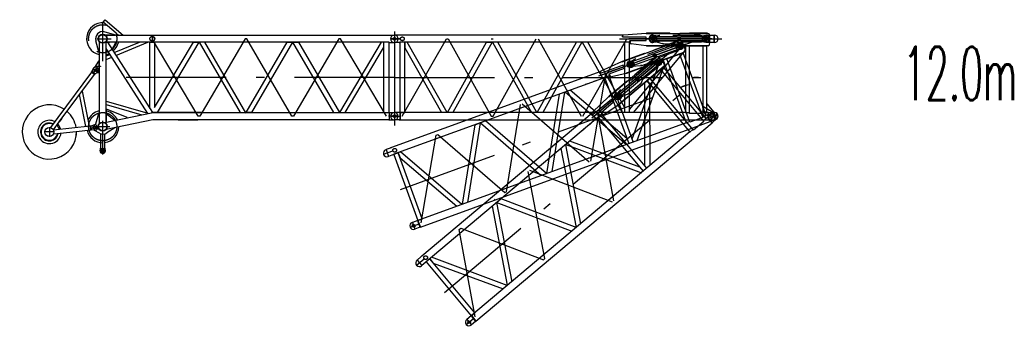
# Model space of a CAD drawing. Extents: x 2936 to 66286, y 16938 to 99139.
# Tile 24 of 25: x 46973 to 65439, y 60436 to 66179. Entities that reach past the tile are written whole.
import ezdxf
from ezdxf.enums import TextEntityAlignment as Align

# ---------------------------------------------------------------- set-up
doc = ezdxf.new("R2010")
doc.units = 0
doc.header["$LTSCALE"] = 62.5
doc.linetypes.add('CENTER', pattern=[50.5, 30, -9, 2.5, -9])
doc.linetypes.add('HIDDEN', pattern=[12.6, 8.4, -4.2])
doc.layers.add('11', color=7, linetype='CONTINUOUS')
doc.layers.add('13', color=216, linetype='CONTINUOUS')
doc.styles.get("Standard").update_dxf_attribs({"font": 'txt', "bigfont": 'bigfont'})

# ---------------------------------------------------------------- blocks, each defined once
blk = doc.blocks.new('*G45')
at = {"layer": '11', "color": 7, "linetype": 'CENTER'}
for p, q in [((48530, 65405), (48530, 66133)), ((54000, 65956), (54000, 64199)), ((50322, 64371), (49460, 65822)), ((51200, 65822), (50354, 64371)), ((51232, 65822), (51200, 65822)), ((52078, 64371), (51232, 65822)), ((52956, 65822), (52110, 64371)), ((52988, 65822), (52956, 65822)), ((53850, 64371), (52988, 65822)), ((53917, 65754), (53906, 65754)), ((53912, 65889), (53917, 65889)), ((54000, 65821), (53928, 65821)), ((54000, 65889), (54000, 65754)), ((54000, 65888), (54000, 65755)), ((54111, 65821), (54000, 65821)), ((48343, 65167), (48431, 65285)), ((48345, 65270), (48441, 65199)), ((54000, 65096), (48530, 65096)), ((48530, 63656), (48530, 64282)), ((50354, 64371), (50322, 64371)), ((52110, 64371), (52078, 64371)), ((54072, 64371), (53888, 64371)), ((53917, 64304), (53906, 64304)), ((53912, 64439), (53917, 64439)), ((54000, 64439), (54000, 64304)), ((54000, 64439), (54000, 64304)), ((47530, 64167), (47530, 64126)), ((47530, 64160), (47530, 64140)), ((47530, 64126), (47530, 63982)), ((48293, 64150), (48439, 64166)), ((48432, 64176), (48666, 64176)), ((47620, 64076), (47440, 64076)), ((47530, 63993), (47530, 64013)), ((48473, 63727), (48587, 63727))]:
    blk.add_line(p, q, dxfattribs=at)
at = {"layer": '11', "color": 7, "linetype": 'CONTINUOUS'}
for p, q in [((48539, 66133), (48578, 66179)), ((48782, 65925), (48539, 66133)), ((48578, 66179), (48914, 65892)), ((48481, 65942), (48481, 65941)), ((48553, 65955), (48789, 65890)), ((48782, 65925), (48826, 65888)), ((48458, 65577), (48400, 65785)), ((48450, 65923), (48450, 65924)), ((48463, 65770), (48463, 65577)), ((48463, 65770), (48463, 65307)), ((48691, 65888), (48582, 65888)), ((48582, 65888), (48767, 65888)), ((48596, 64258), (48596, 65770)), ((48596, 65641), (48596, 65755)), ((48596, 65755), (48622, 65755)), ((49465, 65755), (48596, 65755)), ((48622, 65755), (49466, 64438)), ((48649, 65755), (48637, 65732)), ((48778, 65755), (48649, 65755)), ((48710, 65626), (48778, 65750)), ((48745, 65562), (49218, 65755)), ((48778, 65510), (49377, 65755)), ((48778, 65750), (48778, 65755)), ((48796, 65888), (49465, 65888)), ((48914, 65892), (48918, 65888)), ((49416, 64517), (49416, 65755)), ((49416, 65755), (49504, 65755)), ((49465, 65755), (49465, 65888)), ((49465, 65888), (53893, 65888)), ((49465, 65888), (49465, 65755)), ((53893, 65755), (49465, 65755)), ((49504, 64533), (50231, 65755)), ((49504, 65755), (49504, 64533)), ((50334, 65755), (49551, 64438)), ((50231, 65755), (50334, 65755)), ((50341, 65755), (51110, 64438)), ((50444, 65755), (50341, 65755)), ((51216, 64433), (50444, 65755)), ((51219, 64438), (51988, 65755)), ((52091, 65755), (51322, 64438)), ((51988, 65755), (52091, 65755)), ((52097, 65755), (52200, 65755)), ((52866, 64438), (52097, 65755)), ((52200, 65755), (52969, 64438)), ((52975, 64438), (53761, 65758)), ((53799, 65755), (53799, 64438)), ((53900, 65889), (54000, 65889)), ((53900, 65754), (54000, 65754)), ((53901, 64439), (53901, 65754)), ((48463, 65577), (48458, 65577)), ((49378, 64422), (48596, 65641)), ((48706, 65624), (48710, 65626)), ((53079, 64438), (53799, 65649)), ((48450, 65402), (48375, 65285)), ((48463, 65402), (48450, 65402)), ((48463, 65307), (48463, 65402)), ((48596, 65501), (48668, 65530)), ((48596, 65436), (48701, 65479)), ((48320, 65194), (47686, 64344)), ((48320, 65194), (48321, 65204)), ((48376, 65152), (48320, 65194)), ((48321, 65204), (48329, 65214)), ((48321, 65204), (48385, 65156)), ((48329, 65214), (48351, 65260)), ((48351, 65260), (48360, 65271)), ((48393, 65301), (48393, 65307)), ((48393, 65307), (48463, 65307)), ((48463, 65301), (48393, 65301)), ((48430, 65201), (48393, 65166)), ((48421, 65193), (48423, 65189)), ((48423, 65189), (48463, 65189)), ((48438, 65212), (48430, 65201)), ((48463, 65307), (48487, 65307)), ((48463, 65301), (48463, 64228)), ((48463, 65189), (48463, 65301)), ((48487, 65301), (48463, 65301)), ((48487, 65307), (48487, 65301)), ((47714, 64264), (48376, 65152)), ((48362, 65180), (48362, 65180)), ((48362, 65177), (48362, 65177)), ((48362, 65175), (48362, 65175)), ((48385, 65156), (48376, 65152)), ((48393, 65166), (48385, 65156)), ((48143, 64840), (48277, 64184)), ((48216, 64177), (48095, 64775)), ((48596, 64654), (49375, 64428)), ((48596, 64591), (49261, 64398)), ((48602, 64503), (48596, 64503)), ((48596, 64503), (48596, 64271)), ((48986, 64346), (48602, 64503)), ((47637, 64279), (47548, 64159)), ((47604, 64117), (47714, 64264)), ((47686, 64344), (47637, 64279)), ((47763, 64330), (47714, 64264)), ((48400, 64229), (48458, 64421)), ((48458, 64421), (48463, 64421)), ((48463, 64421), (48463, 64228)), ((48567, 64252), (49446, 64437)), ((49467, 64305), (48594, 64122)), ((48596, 64271), (48596, 64418)), ((48596, 64418), (48603, 64418)), ((48596, 64271), (48609, 64261)), ((48609, 64261), (48596, 64271)), ((48603, 64418), (48756, 64298)), ((48756, 64298), (48758, 64292)), ((48987, 64340), (48986, 64346)), ((49460, 64438), (50390, 64438)), ((50390, 64438), (49460, 64438)), ((50390, 64305), (49467, 64305)), ((49942, 64305), (50314, 64305)), ((50390, 64438), (53893, 64438)), ((53893, 64305), (50390, 64305)), ((51110, 64438), (51216, 64433)), ((51322, 64438), (51213, 64438)), ((53893, 64438), (53900, 64439)), ((53893, 64305), (53900, 64304)), ((53900, 64439), (53900, 64304)), ((53900, 64439), (54000, 64439)), ((53900, 64304), (54000, 64304)), ((54057, 64337), (54057, 64406)), ((48296, 64186), (47607, 64110)), ((47611, 64040), (48029, 64086)), ((47671, 64207), (47719, 64122)), ((48035, 64086), (48304, 64116)), ((48277, 64184), (48216, 64177)), ((48296, 64186), (48304, 64192)), ((48304, 64116), (48296, 64186)), ((48304, 64192), (48317, 64193)), ((48304, 64192), (48313, 64112)), ((48313, 64112), (48304, 64116)), ((48326, 64114), (48313, 64112)), ((48317, 64193), (48366, 64208)), ((48377, 64110), (48326, 64114)), ((48366, 64208), (48380, 64209)), ((48376, 64209), (48376, 64214)), ((48376, 64214), (48381, 64214)), ((48376, 64104), (48376, 64110)), ((48467, 64051), (48376, 64104)), ((48391, 64112), (48377, 64110)), ((48390, 64100), (48390, 64099)), ((48404, 64115), (48404, 64115)), ((48760, 64152), (48609, 64061)), ((48759, 64157), (48760, 64152)), ((47606, 64040), (47611, 64040)), ((48490, 64042), (48490, 63770)), ((48570, 63770), (48570, 64042)), ((48480, 63732), (48480, 63722)), ((48580, 63722), (48580, 63732))]:
    blk.add_line(p, q, dxfattribs=at)
at = {"layer": '11', "color": 7, "linetype": 'HIDDEN'}
for p, q in [((48422, 65821), (48691, 65821)), ((48329, 65214), (48393, 65166)), ((48480, 63732), (48480, 63722)), ((48580, 63722), (48580, 63732))]:
    blk.add_line(p, q, dxfattribs=at)
at = {"layer": '11', "color": 7, "linetype": 'CONTINUOUS'}
blk.add_lwpolyline([(47586, 64211), (47586, 64211)], dxfattribs=at)
at = {"layer": '11', "color": 7, "linetype": 'HIDDEN'}
for centre, radius in [((48530, 65822), 264), ((49460, 65822), 44.5), ((48393, 65234), 22.5)]:
    blk.add_circle(centre, radius, dxfattribs=at)
at = {"layer": '11', "color": 7, "linetype": 'CONTINUOUS'}
for centre, radius in [((48530, 65821), 84.3), ((48530, 65821), 76), ((54000, 65821), 25.5), ((54000, 65821), 25.5), ((54000, 65821), 25), ((54000, 65821), 25), ((48393, 65234), 17.1), ((54000, 64372), 25.5), ((54000, 64371), 25.5), ((54000, 64372), 25), ((54000, 64371), 25), ((47530, 64076), 84.1), ((48376, 64159), 30), ((48376, 64159), 22.5), ((48376, 64159), 22.5), ((48530, 64176), 84), ((48530, 64176), 80), ((48530, 63727), 45), ((48530, 63727), 26)]:
    blk.add_circle(centre, radius, dxfattribs=at)
at = {"layer": '11', "color": 7, "linetype": 'CENTER'}
blk.add_circle((48530, 64176), 264, dxfattribs=at)
at = {"layer": '11', "color": 7, "linetype": 'CONTINUOUS'}
for centre, radius, start, end in [((48530, 65821), 302, 85.1691, 171.5717), ((48530, 65821), 135, 78.7705, -164.4553), ((48530, 65821), 302, 171.5731, -102.7424), ((48530, 65821), 301, -49.4625, -12.7161), ((54005, 65821), 67.5, 0, 90), ((54005, 65821), 67.5, -90, 0), ((48530, 65821), 301, -77.2596, -65.1908), ((48399, 65242), 49, -36.711, 143.288), ((47530, 64076), 508, 57.2405, 1.1918), ((47530, 64076), 508, 9.0935, 49.3381), ((48530, 64176), 302, 102.7397, 157.0671), ((48530, 64176), 302, 24.5846, 77.257), ((47530, 64076), 218, 62.5375, 176.3495), ((49460, 64372), 66.3, 90, 101.8779), ((49460, 64372), 66.4, 90, 101.8555), ((54005, 64371), 67.5, 0, 90), ((54005, 64371), 67.5, -90, 0), ((47530, 64076), 218, 176.3495, -36.7462), ((47530, 64076), 167, 65.4024, -150.5555), ((47530, 64076), 158, 66.0663, -150.5556), ((47530, 64076), 218, 12.8731, 44.0409), ((47530, 64076), 508, -12.0368, 1.19), ((48530, 64176), 301, -167.0294, -89.9997), ((48385, 64160), 49, -83.7358, 96.262), ((48381, 64234), 20, -90, -16.8074), ((48530, 64176), 301, -82.3808, -1.0263), ((47530, 64076), 167, -150.5558, -9.3653), ((47530, 64076), 158, -150.5572, -10.2319), ((47530, 64076), 218, -36.7456, -5.6433), ((48530, 64176), 140, -116.7166, -55.7048), ((48530, 63732), 50, 150.0579, 179.9992), ((48530, 63722), 50, 180, 0), ((48465, 63770), 25, -29.8975, -0.0008), ((48595, 63770), 24.9, 180, -150.0785), ((48530, 63732), 50, 0, 29.8832)]:
    blk.add_arc(centre, radius, start, end, dxfattribs=at)
at = {"layer": '11', "color": 7, "linetype": 'HIDDEN'}
for centre, radius, start, end in [((48465, 63770), 25, -29.8957, -0.0008), ((48595, 63770), 24.9, 180, -150.082)]:
    blk.add_arc(centre, radius, start, end, dxfattribs=at)
blk = doc.blocks.new('*G47')
at = {"layer": '11', "color": 7, "linetype": 'HIDDEN'}
for p, q in [((58845, 65891), (58866, 65891)), ((58866, 65753), (58846, 65753)), ((58866, 65891), (59008, 65866)), ((59008, 65776), (58866, 65753)), ((59008, 65866), (59285, 65866)), ((59285, 65776), (59008, 65776)), ((59392, 65866), (59698, 65866)), ((59698, 65776), (59392, 65776)), ((59698, 65866), (59840, 65891)), ((59840, 65751), (59698, 65776)), ((59840, 65891), (59911, 65891)), ((59914, 65751), (59840, 65751))]:
    blk.add_line(p, q, dxfattribs=at)
at = {"layer": '11', "color": 7, "linetype": 'CONTINUOUS'}
for p, q in [((59911, 65891), (60005, 65891)), ((60005, 65751), (59914, 65751))]:
    blk.add_line(p, q, dxfattribs=at)
at = {"layer": '11', "color": 7, "linetype": 'CENTER'}
for p, q in [((60000, 65883), (60000, 65766)), ((60000, 65769), (60000, 65877))]:
    blk.add_line(p, q, dxfattribs=at)
at = {"layer": '11', "color": 7, "linetype": 'HIDDEN'}
for centre, radius, start, end in [((58845, 65822), 69.3, 90, -89.5209), ((59338, 65821), 70, 40.0008, 139.8162), ((59338, 65821), 70, -140.0136, -40.1776)]:
    blk.add_arc(centre, radius, start, end, dxfattribs=at)
at = {"layer": '11', "color": 7, "linetype": 'CONTINUOUS'}
blk.add_arc((60002, 65821), 70.1, -87.9355, 87.8656, dxfattribs=at)
blk = doc.blocks.new('*G46')
at = {"layer": '11', "color": 7, "linetype": 'CENTER'}
for p, q in [((58648, 65821), (60000, 65821)), ((58648, 65821), (60140, 65821)), ((59952, 65821), (58833, 65821)), ((58856, 65778), (58856, 65864)), ((58856, 65813), (58856, 65838)), ((58856, 65809), (58856, 65836)), ((59338, 65782), (59338, 65859)), ((59840, 65769), (59840, 65875)), ((59840, 65821), (59840, 65864)), ((59840, 65811), (59840, 65831)), ((59840, 65819), (59840, 65824)), ((59840, 65819), (59840, 65824)), ((59840, 65821), (59840, 65784))]:
    blk.add_line(p, q, dxfattribs=at)
at = {"layer": '11', "color": 7, "linetype": 'CONTINUOUS'}
blk.add_circle((59338, 65821), 27.5, dxfattribs=at)
at = {"layer": '11', "color": 7, "linetype": 'CENTER'}
blk.add_circle((59840, 65821), 22.5, dxfattribs=at)
at = {"layer": '11', "color": 7, "linetype": 'CONTINUOUS'}
blk.add_arc((59840, 65821), 22.5, -90, 90, dxfattribs=at)
at = {"layer": '11', "color": 7, "linetype": 'HIDDEN'}
blk.add_arc((59840, 65821), 22.5, -90, 90, dxfattribs=at)
at = {"layer": '11', "color": 7, "linetype": 'CONTINUOUS'}
blk.add_blockref('*G47', (0, 0), dxfattribs=at)
blk = doc.blocks.new('*G48')
at = {"layer": '11', "color": 7, "linetype": 'CONTINUOUS'}
for p, q in [((58299, 65894), (58722, 65926)), ((58722, 65926), (58722, 65921)), ((59169, 65926), (58727, 65926)), ((58727, 65926), (58727, 65921)), ((59169, 65921), (59169, 65926)), ((59866, 65926), (59535, 65926)), ((59535, 65926), (59535, 65921)), ((59866, 65921), (59866, 65926)), ((54000, 65889), (53995, 65889)), ((54000, 65754), (53995, 65754)), ((54100, 65889), (54000, 65889)), ((54100, 65754), (54000, 65754)), ((54109, 65888), (54100, 65889)), ((54100, 65754), (54109, 65755)), ((54194, 65755), (54105, 65755)), ((54105, 65755), (54105, 64438)), ((58284, 65888), (54109, 65888)), ((58415, 65755), (54109, 65755)), ((54194, 64438), (54194, 65755)), ((54239, 65755), (54194, 65755)), ((54194, 65755), (54194, 65653)), ((54988, 64438), (54239, 65755)), ((54996, 64438), (55729, 65755)), ((55831, 65755), (55098, 64438)), ((55729, 65755), (55831, 65755)), ((55940, 65755), (55838, 65755)), ((55838, 65755), (56572, 64438)), ((56674, 64438), (55940, 65755)), ((56681, 64438), (57414, 65755)), ((57516, 65755), (56783, 64438)), ((57524, 65755), (58273, 64438)), ((58318, 64540), (57626, 65755)), ((57976, 65755), (57926, 65755)), ((58133, 65755), (58083, 65755)), ((58291, 65755), (58241, 65755)), ((58276, 65856), (58276, 65869)), ((58281, 65856), (58276, 65856)), ((58722, 65852), (58281, 65852)), ((58318, 65744), (58318, 64438)), ((58407, 64438), (58407, 65755)), ((58418, 65751), (58413, 65755)), ((58413, 65755), (58418, 65755)), ((58423, 65755), (58417, 65755)), ((58418, 65749), (58418, 65787)), ((58418, 65755), (58418, 65751)), ((58418, 65753), (58418, 65752)), ((58418, 65751), (58418, 65751)), ((58420, 65749), (58420, 65791)), ((58420, 65791), (58722, 65791)), ((58722, 65921), (59882, 65921)), ((58722, 65791), (58722, 65852)), ((58727, 65921), (59169, 65921)), ((58856, 65859), (58903, 65861)), ((58856, 65854), (58856, 65859)), ((58856, 65784), (58856, 65789)), ((58903, 65781), (58856, 65784)), ((58903, 65861), (59812, 65861)), ((59806, 65781), (58903, 65781)), ((59169, 65921), (59169, 65924)), ((59169, 65924), (59172, 65921)), ((59169, 65924), (59169, 65924)), ((59169, 65924), (59169, 65924)), ((59169, 65923), (59169, 65924)), ((59169, 65922), (59170, 65923)), ((59170, 65923), (59169, 65921)), ((59169, 65921), (59171, 65923)), ((59172, 65921), (59169, 65921)), ((59170, 65924), (59170, 65923)), ((59171, 65922), (59171, 65921)), ((59171, 65921), (59171, 65922)), ((59172, 65922), (59172, 65921)), ((59535, 65924), (59532, 65921)), ((59532, 65921), (59535, 65921)), ((59535, 65923), (59535, 65924)), ((59535, 65924), (59535, 65924)), ((59535, 65921), (59535, 65924)), ((59535, 65921), (59866, 65921)), ((59623, 65921), (59623, 65916)), ((59643, 65896), (59703, 65896)), ((59723, 65916), (59723, 65921)), ((59787, 65781), (59806, 65781)), ((59790, 65864), (59795, 65862)), ((59812, 65861), (59840, 65851)), ((59840, 65792), (59814, 65783)), ((59814, 65783), (59822, 65786)), ((59840, 65851), (59840, 65844)), ((59840, 65851), (59840, 65844)), ((59840, 65799), (59840, 65792)), ((59866, 65923), (59866, 65924)), ((59866, 65924), (59866, 65924)), ((59866, 65924), (59869, 65921)), ((59866, 65921), (59866, 65924)), ((59869, 65921), (59866, 65921)), ((54194, 65653), (54886, 64438)), ((59394, 65687), (58407, 64504)), ((58721, 65687), (58439, 65724)), ((58484, 64438), (59460, 65608)), ((58722, 65692), (58721, 65687)), ((59883, 65692), (58722, 65692)), ((58727, 65687), (58727, 65692)), ((58727, 65692), (59866, 65692)), ((59866, 65687), (58727, 65687)), ((59049, 65726), (59025, 65733)), ((59223, 65727), (59323, 65727)), ((59460, 65687), (59394, 65687)), ((59460, 65608), (59460, 65687)), ((59562, 65687), (59460, 65687)), ((59460, 65687), (59460, 64438)), ((59532, 64420), (59532, 65687)), ((59532, 65687), (59787, 65687)), ((59860, 65687), (59758, 65687)), ((59787, 65687), (59787, 64420)), ((59860, 64438), (59860, 65687)), ((59866, 65692), (59866, 65687)), ((59866, 65689), (59869, 65692)), ((59869, 65692), (59866, 65692)), ((59866, 65692), (59866, 65689)), ((59869, 65692), (59866, 65692)), ((59866, 65691), (59866, 65690)), ((59866, 65689), (59866, 65689)), ((59867, 64604), (59852, 64604)), ((59852, 64604), (59852, 64438)), ((60000, 64444), (59867, 64604)), ((54000, 64439), (53995, 64439)), ((54000, 64304), (53995, 64304)), ((54105, 64439), (54000, 64439)), ((54100, 64304), (54000, 64304)), ((54100, 64439), (54100, 64304)), ((54109, 64305), (54100, 64304)), ((54105, 64438), (54194, 64438)), ((59461, 64438), (54109, 64438)), ((54109, 64438), (54109, 64305)), ((54109, 64305), (59890, 64305)), ((54577, 64438), (54565, 64438)), ((55841, 64438), (55829, 64438)), ((57526, 64438), (57514, 64438)), ((58943, 64438), (58931, 64438)), ((59461, 64444), (59455, 64438)), ((59455, 64438), (59461, 64438)), ((59457, 64438), (59456, 64439)), ((59456, 64438), (59456, 64438)), ((59457, 64440), (59458, 64438)), ((59460, 64438), (59457, 64440)), ((59458, 64441), (59461, 64438)), ((59459, 64442), (59461, 64440)), ((59461, 64439), (59459, 64441)), ((59460, 64443), (59460, 64442)), ((59461, 64441), (59460, 64442)), ((59460, 64438), (59532, 64438)), ((59461, 64443), (59461, 64444)), ((59461, 64438), (59461, 64444)), ((59787, 64420), (59532, 64420)), ((59787, 64438), (59860, 64438)), ((59852, 64438), (59890, 64438)), ((59890, 64438), (59861, 64438)), ((59890, 64439), (60000, 64439)), ((59890, 64438), (59890, 64439)), ((59890, 64304), (59890, 64438)), ((59890, 64304), (60000, 64304)), ((60000, 64439), (60000, 64444)), ((60000, 64439), (60005, 64439))]:
    blk.add_line(p, q, dxfattribs=at)
at = {"layer": '11', "color": 7, "linetype": 'CENTER'}
for p, q in [((53927, 65821), (54111, 65821)), ((54000, 65889), (54000, 65754)), ((54095, 65889), (54089, 65889)), ((54089, 65754), (54100, 65754)), ((54149, 64371), (54975, 65821)), ((54975, 65821), (55010, 65821)), ((55010, 65821), (55817, 64371)), ((55817, 65821), (55852, 65821)), ((55852, 64371), (56660, 65821)), ((56695, 65821), (57502, 64371)), ((57537, 64371), (58362, 65821)), ((58221, 65821), (60140, 65821)), ((58833, 65821), (58400, 65821)), ((59952, 65821), (58833, 65821)), ((58856, 65778), (58856, 65864)), ((58856, 65813), (58856, 65838)), ((58856, 65809), (58856, 65836)), ((59338, 65782), (59338, 65859)), ((59840, 65769), (59840, 65875)), ((59840, 65821), (59840, 65864)), ((59840, 65811), (59840, 65831)), ((59840, 65819), (59840, 65824)), ((59840, 65819), (59840, 65824)), ((59840, 65821), (59840, 65784)), ((59877, 65821), (59952, 65821)), ((54000, 65096), (60000, 65096)), ((53927, 64371), (54111, 64371)), ((54000, 64439), (54000, 64304)), ((54095, 64439), (54089, 64439)), ((54089, 64304), (54100, 64304)), ((55817, 64371), (55852, 64371)), ((60072, 64371), (59888, 64371)), ((60000, 64439), (60000, 64304)), ((60000, 64433), (60000, 64316))]:
    blk.add_line(p, q, dxfattribs=at)
at = {"layer": '11', "color": 7, "linetype": 'HIDDEN'}
for p, q in [((55936, 65755), (55842, 65755)), ((58287, 65821), (58438, 65821)), ((58404, 65755), (58321, 65755)), ((58420, 65777), (58420, 65749)), ((59881, 65921), (58720, 65921)), ((58722, 65921), (58727, 65921)), ((58971, 65885), (58856, 65860)), ((58856, 65860), (58856, 65854)), ((58856, 65789), (58856, 65783)), ((58856, 65783), (59042, 65728)), ((59746, 65886), (58978, 65886)), ((59355, 65730), (59408, 65759)), ((59418, 65762), (59757, 65762)), ((59840, 65851), (59746, 65886)), ((59757, 65762), (59840, 65792)), ((59840, 65844), (59840, 65851)), ((59840, 65792), (59840, 65799)), ((58727, 65692), (58722, 65692)), ((59049, 65727), (59345, 65727)), ((59706, 65096), (59616, 65096)), ((59696, 65096), (59626, 65096)), ((59626, 65096), (59696, 65096))]:
    blk.add_line(p, q, dxfattribs=at)
at = {"layer": '11', "color": 7, "linetype": 'CONTINUOUS'}
blk.add_lwpolyline([(59882, 65921), (59887, 65920), (59891, 65918), (59895, 65917), (59898, 65915), (59901, 65913), (59904, 65912), (59906, 65910), (59907, 65908), (59909, 65907), (59909, 65905)], dxfattribs=at)
at = {"layer": '11', "color": 7, "linetype": 'HIDDEN'}
blk.add_lwpolyline([(59345, 65727), (59346, 65727), (59347, 65728), (59348, 65728), (59349, 65728), (59350, 65728), (59351, 65729), (59352, 65729), (59353, 65729), (59354, 65730), (59355, 65730)], dxfattribs=at)
at = {"layer": '11', "color": 7, "linetype": 'CENTER'}
for centre, radius in [((54149, 65821), 35), ((58856, 65822), 32.5), ((59840, 65821), 22.5)]:
    blk.add_circle(centre, radius, dxfattribs=at)
at = {"layer": '11', "color": 7, "linetype": 'CONTINUOUS'}
for centre, radius in [((58856, 65821), 65), ((58856, 65821), 40), ((58856, 65821), 40), ((58856, 65821), 38), ((59338, 65821), 27.5), ((59838, 65821), 65), ((59840, 65821), 40), ((59840, 65821), 40), ((59840, 65821), 38), ((59840, 65821), 27.5), ((54000, 64371), 25.5), ((54000, 64371), 25)]:
    blk.add_circle(centre, radius, dxfattribs=at)
at = {"layer": '11', "color": 7, "linetype": 'HIDDEN'}
blk.add_circle((58856, 65821), 27.5, dxfattribs=at)
at = {"layer": '11', "color": 7, "linetype": 'CONTINUOUS'}
for centre, radius, start, end in [((53995, 65821), 67.5, 90, 180), ((53995, 65821), 67.5, 180, -90), ((58301, 65869), 25, 94.338, 179.9978), ((58443, 65749), 25, 180, -97.4911), ((58856, 65821), 32.5, 90, -90), ((59643, 65916), 20, 180, -90.0262), ((59703, 65916), 20, -90, 0.0175), ((59806, 65812), 30, -90, -73.3559), ((59806, 65812), 30.1, -90, -73.4224), ((59840, 65821), 22.5, -90, 90), ((59132, 65807), 784, -7.1854, 7.1852), ((59883, 65722), 30, -90, -26.492), ((53995, 64371), 67.5, 90, 180), ((53995, 64371), 67.5, 180, -90), ((60005, 64371), 67.5, 0, 90), ((60005, 64371), 67.5, -90, 0)]:
    blk.add_arc(centre, radius, start, end, dxfattribs=at)
at = {"layer": '11', "color": 7, "linetype": 'HIDDEN'}
for centre, radius, start, end in [((58856, 65822), 32.7, 90.3823, -90.0024), ((58978, 65866), 20.1, 90, 109.1365), ((59418, 65742), 20, 90, 118.4098), ((59840, 65821), 22.5, -90, 90), ((59049, 65747), 20, -109.9948, -89.9982)]:
    blk.add_arc(centre, radius, start, end, dxfattribs=at)
blk = doc.blocks.new('*G49')
at = {"layer": '11', "color": 7, "linetype": 'CENTER'}
for p, q in [((57832, 65126), (59635, 65782)), ((59459, 65718), (58408, 65335)), ((59372, 65630), (59335, 65730)), ((59354, 65679), (59339, 65719)), ((59357, 65669), (59351, 65688)), ((59354, 65677), (59353, 65681)), ((59354, 65677), (59353, 65681)), ((59354, 65679), (59366, 65644)), ((59389, 65692), (59459, 65718)), ((58444, 65302), (58414, 65383)), ((58896, 65471), (58869, 65543)), ((58408, 65335), (58000, 65187)), ((58432, 65335), (58423, 65358)), ((58433, 65331), (58424, 65357)), ((54114, 63001), (59752, 65053)), ((57686, 63529), (57965, 65174)), ((56102, 62953), (56365, 64592)), ((56398, 64604), (57653, 63517)), ((55573, 64303), (55606, 64315)), ((60068, 64396), (59895, 64333)), ((59977, 64435), (60023, 64308)), ((59979, 64430), (60019, 64319)), ((54502, 62371), (54782, 64015)), ((54782, 64015), (54815, 64027)), ((54815, 64027), (56069, 62941)), ((53798, 63657), (53971, 63720)), ((53843, 63745), (53889, 63619)), ((53932, 63778), (53926, 63776)), ((53973, 63649), (53983, 63653)), ((56069, 62941), (56102, 62953)), ((54294, 62295), (54467, 62358)), ((54339, 62383), (54385, 62256)), ((54428, 62415), (54422, 62413)), ((54469, 62286), (54479, 62290))]:
    blk.add_line(p, q, dxfattribs=at)
at = {"layer": '11', "color": 7, "linetype": 'HIDDEN'}
for p, q in [((59358, 65787), (58267, 65390)), ((59243, 65708), (58521, 65445)), ((58978, 65479), (59296, 65595)), ((59344, 65707), (59243, 65708)), ((59296, 65595), (59364, 65652)), ((59346, 65700), (59344, 65707)), ((59364, 65652), (59361, 65658)), ((58269, 65391), (58274, 65393)), ((58515, 65442), (58416, 65379)), ((58416, 65379), (58418, 65374)), ((58642, 65320), (58921, 65422)), ((58929, 65428), (58969, 65473)), ((57895, 65148), (58036, 65200)), ((58440, 65312), (58442, 65307)), ((58442, 65307), (58636, 65319)), ((58027, 65126), (57949, 65097)), ((58034, 65152), (58044, 65126)), ((58353, 65177), (58348, 65176)), ((59476, 64952), (59391, 64921)), ((59466, 64949), (59401, 64925)), ((59401, 64925), (59466, 64949)), ((55708, 64282), (55620, 64249))]:
    blk.add_line(p, q, dxfattribs=at)
at = {"layer": '11', "color": 7, "linetype": 'CONTINUOUS'}
for p, q in [((58269, 65391), (59359, 65788)), ((59342, 65787), (59031, 65674)), ((59033, 65669), (59344, 65782)), ((59344, 65782), (59342, 65787)), ((59343, 65785), (59343, 65785)), ((59343, 65785), (59347, 65783)), ((59344, 65782), (59343, 65785)), ((59343, 65784), (59343, 65784)), ((59347, 65783), (59344, 65782)), ((59438, 65572), (58348, 65176)), ((58353, 65177), (59422, 65567)), ((59424, 65562), (58354, 65173)), ((58459, 65396), (59314, 65707)), ((59335, 65630), (58487, 65321)), ((59032, 65672), (59030, 65668)), ((59030, 65668), (59033, 65669)), ((59031, 65674), (59033, 65669)), ((59032, 65672), (59032, 65672)), ((59033, 65669), (59032, 65672)), ((59032, 65671), (59032, 65671)), ((59116, 65699), (59117, 65694)), ((59143, 65682), (59199, 65703)), ((59211, 65728), (59210, 65733)), ((59292, 65702), (59297, 65702)), ((59314, 65707), (59344, 65707)), ((59318, 65624), (59335, 65630)), ((59418, 65560), (59323, 65525)), ((59364, 65652), (59343, 65634)), ((59343, 65634), (59349, 65640)), ((59344, 65707), (59346, 65700)), ((59344, 65707), (59346, 65700)), ((59361, 65658), (59364, 65652)), ((59846, 64386), (59418, 65560)), ((59425, 65568), (59422, 65567)), ((59425, 65568), (59422, 65567)), ((59422, 65567), (59424, 65562)), ((59422, 65567), (59423, 65564)), ((59423, 65564), (59425, 65568)), ((59423, 65565), (59423, 65565)), ((59423, 65564), (59423, 65564)), ((57880, 65221), (58267, 65395)), ((58267, 65395), (58269, 65391)), ((58687, 65548), (58272, 65397)), ((58272, 65397), (58274, 65393)), ((58274, 65393), (58689, 65544)), ((58416, 65378), (58459, 65396)), ((58418, 65373), (58416, 65378)), ((58980, 65401), (58458, 63951)), ((58689, 65544), (58687, 65548)), ((58689, 65544), (58688, 65547)), ((58688, 65547), (58692, 65545)), ((58688, 65546), (58688, 65546)), ((58688, 65546), (58688, 65546)), ((58688, 65545), (58688, 65546)), ((58689, 65546), (58689, 65545)), ((58689, 65544), (58689, 65546)), ((58690, 65546), (58689, 65544)), ((58692, 65545), (58689, 65544)), ((58689, 65544), (58690, 65545)), ((58691, 65544), (58690, 65545)), ((58691, 65545), (58691, 65544)), ((58691, 65545), (58691, 65545)), ((58807, 65380), (58901, 65414)), ((59043, 65423), (58980, 65401)), ((59138, 65458), (59043, 65423)), ((59070, 65349), (59043, 65423)), ((59043, 65423), (59470, 64249)), ((59110, 65448), (59350, 65535)), ((59544, 64257), (59110, 65448)), ((59350, 65535), (59784, 64344)), ((57869, 65210), (53946, 63782)), ((57872, 65176), (57867, 65189)), ((58293, 65326), (57878, 65175)), ((58030, 65165), (58314, 65268)), ((58314, 65268), (58293, 65326)), ((58442, 65308), (58440, 65312)), ((58487, 65321), (58442, 65308)), ((58553, 63916), (59070, 65349)), ((58643, 65319), (58618, 65318)), ((58038, 65130), (53992, 63657)), ((57773, 65033), (57726, 65016)), ((57877, 65178), (57872, 65176)), ((57921, 65087), (57874, 65070)), ((57950, 65086), (58397, 63859)), ((58042, 65125), (58029, 65161)), ((58044, 65126), (58030, 65165)), ((58480, 63889), (58030, 65127)), ((58036, 65129), (58040, 65130)), ((58041, 65126), (58036, 65129)), ((58044, 65132), (58039, 65130)), ((58040, 65130), (58041, 65126)), ((58041, 65128), (58041, 65127)), ((58041, 65126), (58041, 65126)), ((58348, 65171), (58071, 65109)), ((58347, 65175), (58348, 65171)), ((58354, 65173), (58353, 65177)), ((57193, 64822), (56954, 63334)), ((57200, 64825), (58355, 63843)), ((58362, 63954), (57296, 64860)), ((57625, 64979), (57578, 64962)), ((56858, 63299), (57097, 64787)), ((59795, 64544), (59781, 64539)), ((59781, 64539), (59838, 64383)), ((59975, 64440), (59795, 64544)), ((54487, 62294), (59920, 64272)), ((55712, 64283), (55616, 64248)), ((56852, 63296), (55712, 64283)), ((59470, 64249), (59538, 64274)), ((59784, 64344), (59544, 64257)), ((59777, 64361), (59846, 64386)), ((59838, 64383), (59874, 64397)), ((59874, 64397), (59847, 64386)), ((59874, 64397), (59977, 64435)), ((59874, 64397), (59874, 64397)), ((59920, 64271), (59874, 64397)), ((59920, 64271), (60023, 64308)), ((59977, 64435), (59975, 64440)), ((59977, 64435), (59982, 64437)), ((59471, 64250), (54442, 62419)), ((55275, 62722), (55514, 64211)), ((55609, 64246), (55370, 62757)), ((55514, 64211), (55609, 64246)), ((55616, 64248), (56756, 63261)), ((59469, 64255), (59465, 64248)), ((59465, 64248), (59471, 64250)), ((59466, 64250), (59468, 64249)), ((59467, 64248), (59466, 64249)), ((59466, 64248), (59466, 64248)), ((59470, 64251), (59467, 64252)), ((59467, 64251), (59471, 64250)), ((59469, 64249), (59467, 64250)), ((59468, 64254), (59469, 64253)), ((59468, 64253), (59470, 64252)), ((59470, 64253), (59468, 64253)), ((59469, 64255), (59469, 64255)), ((59471, 64250), (59469, 64255)), ((58984, 64072), (58972, 64068)), ((53843, 63745), (53838, 63744)), ((53937, 63780), (53843, 63745)), ((53946, 63782), (53937, 63780)), ((53889, 63619), (53884, 63617)), ((53983, 63653), (53889, 63619)), ((53983, 63653), (53992, 63657)), ((54071, 63686), (53987, 63655)), ((53987, 63655), (54438, 62418)), ((54113, 63701), (54071, 63686)), ((54521, 62448), (54071, 63686)), ((54071, 63686), (54106, 63590)), ((54106, 63590), (55171, 62685)), ((55267, 62720), (54113, 63701)), ((57652, 63588), (57641, 63584)), ((56069, 63011), (56057, 63007)), ((54437, 62419), (54339, 62383)), ((54433, 62417), (54479, 62290)), ((54438, 62418), (54521, 62448)), ((54442, 62419), (54487, 62294)), ((54881, 62579), (54870, 62575)), ((54339, 62383), (54334, 62381)), ((54385, 62256), (54380, 62254)), ((54479, 62290), (54385, 62256)), ((54487, 62294), (54479, 62290))]:
    blk.add_line(p, q, dxfattribs=at)
blk.add_lwpolyline([(59359, 65788), (59364, 65788), (59369, 65788), (59373, 65788), (59377, 65787), (59380, 65787), (59383, 65786), (59385, 65785), (59387, 65784), (59389, 65783), (59390, 65781)], dxfattribs=at)
at = {"layer": '11', "color": 7, "linetype": 'HIDDEN'}
blk.add_lwpolyline([(58921, 65422), (58922, 65422), (58923, 65422), (58924, 65423), (58925, 65424), (58925, 65424), (58926, 65425), (58927, 65425), (58928, 65426), (58928, 65427), (58929, 65428)], dxfattribs=at)
at = {"layer": '11', "color": 7, "linetype": 'CONTINUOUS'}
for centre, radius in [((59352, 65679), 65), ((59354, 65679), 40), ((59354, 65679), 40), ((59354, 65679), 38), ((59354, 65679), 27.5), ((58429, 65343), 65), ((58429, 65343), 40), ((58429, 65343), 40), ((58429, 65343), 38), ((58882, 65507), 27.5), ((54362, 62319), 25), ((54362, 62319), 25.5)]:
    blk.add_circle(centre, radius, dxfattribs=at)
at = {"layer": '11', "color": 7, "linetype": 'CENTER'}
for centre, radius in [((59354, 65679), 22.5), ((58429, 65343), 32.5), ((54006, 63733), 35)]:
    blk.add_circle(centre, radius, dxfattribs=at)
at = {"layer": '11', "color": 7, "linetype": 'HIDDEN'}
blk.add_circle((58429, 65343), 27.5, dxfattribs=at)
at = {"layer": '11', "color": 7, "linetype": 'CONTINUOUS'}
for centre, radius, start, end in [((58693, 65423), 784, 12.8146, 27.1852), ((59136, 65701), 20, -160, -70.0262), ((59193, 65722), 20, -70, 20.0175), ((59325, 65658), 30, -70, -53.3559), ((59325, 65658), 30.1, -70, -53.4224), ((59354, 65679), 22.5, -70, 110), ((59428, 65600), 30, -70, -6.492), ((58429, 65343), 32.5, 110, -70), ((57891, 65198), 25, 114.338, -160.0022), ((58065, 65133), 25, -160, -77.4911), ((60005, 64373), 67.5, 20, 110), ((60005, 64373), 67.5, -70, 20), ((53861, 63680), 67.5, 110, -160), ((53861, 63680), 67.5, -160, -70), ((54357, 62318), 67.5, 110, -160), ((54357, 62318), 67.5, -160, -70)]:
    blk.add_arc(centre, radius, start, end, dxfattribs=at)
at = {"layer": '11', "color": 7, "linetype": 'HIDDEN'}
for centre, radius, start, end in [((59354, 65679), 22.5, -70, 110), ((58429, 65343), 32.7, 110.3823, -70.0024), ((58528, 65427), 20.1, 110, 129.1365), ((58984, 65460), 20, 110, 138.4098), ((58636, 65339), 20, -89.9948, -69.9982)]:
    blk.add_arc(centre, radius, start, end, dxfattribs=at)
blk = doc.blocks.new('*G50')
at = {"layer": '11', "color": 7, "linetype": 'CENTER'}
for p, q in [((57705, 64339), (59175, 65572)), ((59031, 65452), (58174, 64732)), ((58979, 65339), (58911, 65420)), ((58945, 65379), (58918, 65412)), ((58952, 65371), (58939, 65386)), ((58947, 65378), (58944, 65381)), ((58947, 65378), (58944, 65381)), ((58945, 65379), (58969, 65351)), ((58974, 65403), (59031, 65452)), ((58586, 65027), (58537, 65086)), ((54938, 61070), (59534, 64927)), ((58174, 64732), (57842, 64454)), ((58220, 64713), (58164, 64780)), ((58197, 64740), (58181, 64759)), ((58200, 64737), (58182, 64758)), ((58114, 62789), (57814, 64430)), ((60055, 64418), (59915, 64300)), ((59957, 64423), (60043, 64320)), ((59960, 64419), (60036, 64329)), ((56536, 63358), (58087, 62766)), ((56823, 61705), (56509, 63335)), ((55864, 62794), (55891, 62816)), ((55218, 62252), (55245, 62274)), ((55518, 60611), (55218, 62252)), ((55245, 62274), (56796, 61683)), ((54416, 61579), (54557, 61697)), ((54501, 61738), (54496, 61734)), ((56796, 61683), (56823, 61705)), ((54428, 61677), (54515, 61574)), ((54583, 61631), (54592, 61638)), ((55348, 60468), (55489, 60586)), ((55433, 60627), (55428, 60624)), ((55360, 60566), (55447, 60463)), ((55515, 60520), (55524, 60527))]:
    blk.add_line(p, q, dxfattribs=at)
at = {"layer": '11', "color": 7, "linetype": 'HIDDEN'}
for p, q in [((58912, 65482), (58023, 64736)), ((58926, 65402), (58831, 65369)), ((58931, 65397), (58926, 65402)), ((58831, 65369), (58243, 64875)), ((58661, 65062), (58920, 65280)), ((58920, 65280), (58964, 65357)), ((58964, 65357), (58960, 65362)), ((58632, 64998), (58655, 65054)), ((58239, 64870), (58167, 64776)), ((58400, 64799), (58627, 64989)), ((58025, 64738), (58029, 64741)), ((58167, 64776), (58170, 64772)), ((58213, 64722), (58217, 64718)), ((58217, 64718), (58394, 64795)), ((59309, 64738), (59240, 64680)), ((59301, 64731), (59247, 64686)), ((59247, 64686), (59301, 64731)), ((57756, 64381), (57871, 64478)), ((58176, 64565), (58172, 64562)), ((57888, 64405), (57825, 64352)), ((57886, 64433), (57904, 64411)), ((55998, 62819), (55925, 62759))]:
    blk.add_line(p, q, dxfattribs=at)
at = {"layer": '11', "color": 7, "linetype": 'CONTINUOUS'}
for p, q in [((58025, 64738), (58914, 65483)), ((58202, 64807), (58898, 65392)), ((58898, 65477), (58644, 65264)), ((58647, 65260), (58901, 65473)), ((58795, 65377), (58792, 65381)), ((58880, 65379), (58884, 65382)), ((58901, 65473), (58898, 65477)), ((58898, 65392), (58926, 65402)), ((58900, 65474), (58899, 65475)), ((58899, 65475), (58899, 65475)), ((58899, 65475), (58903, 65475)), ((58901, 65473), (58899, 65475)), ((58903, 65475), (58901, 65473)), ((58926, 65402), (58931, 65397)), ((58926, 65402), (58931, 65397)), ((59061, 65308), (58172, 64562)), ((58176, 64565), (59048, 65297)), ((59052, 65293), (58179, 64561)), ((58945, 65327), (58253, 64747)), ((58644, 65264), (58647, 65260)), ((58645, 65262), (58645, 65262)), ((58645, 65262), (58645, 65258)), ((58647, 65260), (58645, 65262)), ((58645, 65258), (58647, 65260)), ((58646, 65261), (58646, 65262)), ((58715, 65317), (58718, 65313)), ((58746, 65310), (58792, 65349)), ((58796, 65079), (58991, 65243)), ((58930, 65315), (58945, 65327)), ((58964, 65357), (58951, 65333)), ((58951, 65333), (58955, 65341)), ((58960, 65362), (58964, 65357)), ((59047, 65289), (58969, 65224)), ((58991, 65243), (59806, 64272)), ((59850, 64332), (59047, 65289)), ((59051, 65299), (59048, 65297)), ((59051, 65299), (59048, 65297)), ((59048, 65297), (59052, 65293)), ((59048, 65297), (59050, 65295)), ((59049, 65296), (59050, 65295)), ((59050, 65295), (59051, 65299)), ((59050, 65295), (59050, 65295)), ((58364, 65028), (58026, 64745)), ((58029, 64741), (58367, 65025)), ((58367, 65025), (58364, 65028)), ((58367, 65025), (58365, 65027)), ((58365, 65027), (58369, 65027)), ((58365, 65027), (58365, 65027)), ((58366, 65026), (58365, 65026)), ((58366, 65027), (58366, 65027)), ((58366, 65027), (58367, 65026)), ((58369, 65027), (58367, 65025)), ((58367, 65025), (58367, 65027)), ((58367, 65027), (58367, 65025)), ((58367, 65025), (58368, 65027)), ((58368, 65027), (58369, 65026)), ((58368, 65026), (58368, 65026)), ((58369, 65027), (58369, 65026)), ((58741, 65032), (58690, 64990)), ((58818, 65098), (58741, 65032)), ((58792, 64972), (58741, 65032)), ((58741, 65032), (59544, 64075)), ((59611, 64108), (58796, 65079)), ((58534, 64911), (58610, 64975)), ((58690, 64990), (58694, 63449)), ((58796, 63448), (58792, 64972)), ((57718, 64444), (58021, 64741)), ((58070, 64684), (57731, 64401)), ((57877, 64443), (58109, 64638)), ((58021, 64741), (58025, 64737)), ((58026, 64745), (58029, 64741)), ((58109, 64638), (58070, 64684)), ((58168, 64775), (58202, 64807)), ((58171, 64772), (58168, 64775)), ((58215, 64718), (58212, 64722)), ((58253, 64747), (58215, 64718)), ((58400, 64798), (58377, 64788)), ((58174, 64557), (57935, 64405)), ((58172, 64562), (58174, 64557)), ((58179, 64561), (58176, 64565)), ((59749, 64464), (59737, 64454)), ((59737, 64454), (59844, 64327)), ((59953, 64427), (59749, 64464)), ((57711, 64430), (54513, 61747)), ((57897, 64413), (54598, 61645)), ((57725, 64400), (57716, 64410)), ((57729, 64403), (57725, 64400)), ((57801, 64333), (57763, 64301)), ((57830, 64341), (58669, 63341)), ((57904, 64411), (57877, 64443)), ((57902, 64410), (57878, 64439)), ((58737, 63398), (57890, 64407)), ((57895, 64411), (57898, 64414)), ((57901, 64411), (57895, 64411)), ((57902, 64417), (57898, 64414)), ((57898, 64414), (57901, 64411)), ((57900, 64412), (57901, 64412)), ((57901, 64411), (57901, 64411)), ((59806, 64272), (59611, 64108)), ((59794, 64286), (59850, 64332)), ((59844, 64327), (59873, 64352)), ((59873, 64352), (59851, 64333)), ((59873, 64353), (59957, 64423)), ((59873, 64352), (59873, 64353)), ((59959, 64249), (59873, 64352)), ((59957, 64423), (59953, 64427)), ((59957, 64423), (59960, 64426)), ((59959, 64249), (60043, 64320)), ((55530, 60534), (59959, 64250)), ((57560, 64130), (57522, 64098)), ((57681, 64231), (57642, 64199)), ((59541, 64080), (59540, 64072)), ((59541, 64080), (59541, 64080)), ((59544, 64076), (59541, 64080)), ((59542, 64078), (59541, 64079)), ((59541, 64079), (59541, 64079)), ((59544, 64075), (59599, 64122)), ((59544, 64076), (55445, 60636)), ((58603, 63419), (57292, 63906)), ((59540, 64078), (59543, 64078)), ((59544, 64077), (59540, 64077)), ((59540, 64076), (59544, 64076)), ((59540, 64072), (59544, 64076)), ((59540, 64075), (59542, 64074)), ((59543, 64075), (59540, 64075)), ((59542, 64074), (59540, 64074)), ((59540, 64073), (59540, 64073)), ((57415, 62289), (57130, 63769)), ((57208, 63835), (57493, 62354)), ((57214, 63840), (58635, 63313)), ((59147, 63743), (59138, 63735)), ((56001, 62822), (55923, 62756)), ((57409, 62284), (56001, 62822)), ((58062, 62832), (58053, 62824)), ((55839, 62686), (55917, 62752)), ((56124, 61206), (55839, 62686)), ((55917, 62752), (56202, 61271)), ((55923, 62756), (57331, 62219)), ((54505, 61742), (54428, 61677)), ((54513, 61747), (54505, 61742)), ((54663, 61699), (54595, 61642)), ((54697, 61728), (54663, 61699)), ((55510, 60690), (54663, 61699)), ((54663, 61699), (54728, 61621)), ((56118, 61201), (54697, 61728)), ((56771, 61749), (56762, 61741)), ((54428, 61677), (54424, 61674)), ((54515, 61574), (54511, 61571)), ((54592, 61638), (54515, 61574)), ((54592, 61638), (54598, 61645)), ((54595, 61642), (55441, 60633)), ((54728, 61621), (56039, 61135)), ((55803, 60936), (55794, 60929)), ((55441, 60634), (55360, 60566)), ((55437, 60631), (55524, 60528)), ((55441, 60633), (55510, 60690)), ((55445, 60636), (55530, 60534)), ((55360, 60566), (55356, 60563)), ((55447, 60463), (55443, 60460)), ((55524, 60528), (55447, 60463)), ((55530, 60534), (55524, 60528))]:
    blk.add_line(p, q, dxfattribs=at)
blk.add_lwpolyline([(58914, 65483), (58918, 65485), (58923, 65487), (58926, 65488), (58930, 65489), (58933, 65489), (58936, 65489), (58939, 65489), (58941, 65489), (58943, 65489), (58945, 65488)], dxfattribs=at)
at = {"layer": '11', "color": 7, "linetype": 'HIDDEN'}
blk.add_lwpolyline([(58627, 64989), (58628, 64990), (58628, 64991), (58629, 64991), (58630, 64992), (58630, 64993), (58631, 64994), (58631, 64995), (58632, 64996), (58632, 64997), (58632, 64998)], dxfattribs=at)
at = {"layer": '11', "color": 7, "linetype": 'CONTINUOUS'}
for centre, radius in [((58944, 65378), 65), ((58945, 65379), 40), ((58945, 65379), 40), ((58945, 65379), 38), ((58946, 65379), 27.5), ((58561, 65057), 27.5), ((58192, 64747), 65), ((58192, 64747), 40), ((58192, 64747), 40), ((58192, 64747), 38), ((55404, 60514), 25.5), ((55404, 60514), 25)]:
    blk.add_circle(centre, radius, dxfattribs=at)
at = {"layer": '11', "color": 7, "linetype": 'CENTER'}
for centre, radius in [((58945, 65379), 22.5), ((58192, 64747), 32.5), ((54586, 61722), 35)]:
    blk.add_circle(centre, radius, dxfattribs=at)
at = {"layer": '11', "color": 7, "linetype": 'HIDDEN'}
blk.add_circle((58192, 64747), 27.5, dxfattribs=at)
at = {"layer": '11', "color": 7, "linetype": 'CONTINUOUS'}
for centre, radius, start, end in [((58780, 65364), 20, -50, 40.0175), ((58945, 65379), 22.5, -50, 130), ((58412, 64913), 784, 32.8146, 47.1852), ((58734, 65326), 20, -140, -50.0262), ((58925, 65350), 30, -50, -33.3559), ((58925, 65350), 30.1, -50, -33.4224), ((59042, 65331), 30, -50, 13.508), ((58192, 64747), 32.5, 130, -50), ((57735, 64427), 25, 134.338, -140.0022), ((57921, 64426), 25, -140, -57.4911), ((60004, 64375), 67.5, 40, 130), ((60004, 64375), 67.5, -50, 40), ((54468, 61622), 67.5, 130, -140), ((54468, 61622), 67.5, -140, -50), ((55400, 60512), 67.5, 130, -140), ((55400, 60512), 67.5, -140, -50)]:
    blk.add_arc(centre, radius, start, end, dxfattribs=at)
at = {"layer": '11', "color": 7, "linetype": 'HIDDEN'}
for centre, radius, start, end in [((58945, 65379), 22.5, -50, 130), ((58673, 65047), 20, 130, 158.4098), ((58256, 64859), 20.1, 130, 149.1365), ((58192, 64747), 32.7, 130.3823, -50.0024), ((58387, 64814), 20, -69.9948, -49.9982)]:
    blk.add_arc(centre, radius, start, end, dxfattribs=at)

msp = doc.modelspace()

# ---------------------------------------------------------------- block references
at = {"layer": '11', "color": 7, "linetype": 'CONTINUOUS'}
for name in ['*G45', '*G48', '*G49', '*G46', '*G50']:
    msp.add_blockref(name, (0, 0), dxfattribs=at)

# ---------------------------------------------------------------- texts
at = {"layer": '13', "color": 216, "linetype": 'CONTINUOUS', "width": 0.5}
msp.add_text('12.0m', height=1000, dxfattribs=at).set_placement((63540, 64371), align=Align.BOTTOM_LEFT)

doc.saveas('drawing.dxf')
